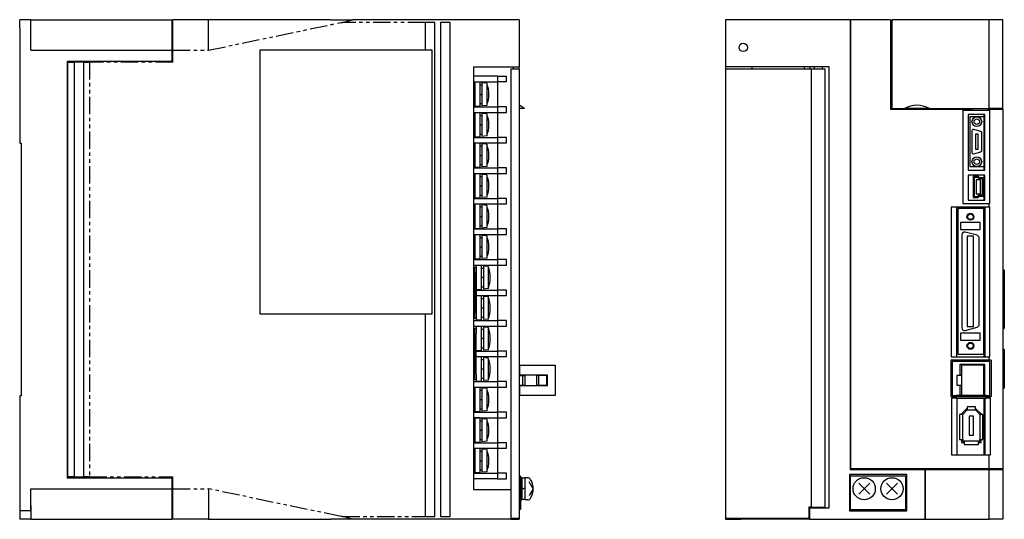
# Model space of a CAD drawing. Extents: x -782 to 6, y -317 to 246.
# Tile 1 of 4: x -782 to -427, y -175 to 5. Entities that reach past the tile are written whole.
import ezdxf

# ---------------------------------------------------------------- set-up
doc = ezdxf.new("R2010")
doc.units = 0
doc.linetypes.add('PHANTOM', pattern=[2.5, 1.25, -0.25, 0.25, -0.25, 0.25, -0.25])
for name, color, linetype in [('OUTLINE', 7, 'CONTINUOUS'), ('PHANTOM', 3, 'PHANTOM'), ('THIN_LINE', 6, 'CONTINUOUS')]:
    doc.layers.add(name, color=color, linetype=linetype)

msp = doc.modelspace()

# ---------------------------------------------------------------- linework, layer by layer
at = {"layer": 'OUTLINE'}
for p, q in [((-781.79, 2), (-781.79, 5)), ((-777.79, 5), (-781.79, 5)), ((-777.79, 5), (-726.79, 5)), ((-777.79, 2), (-777.79, 5)), ((-726.79, 1), (-726.79, 5)), ((-713.79, 5), (-726.59, 5)), ((-726.59, 1), (-726.59, 5)), ((-669.61, 5), (-713.79, 5)), ((-713.79, 1), (-713.79, 5)), ((-669.61, 5), (-661.79, 5)), ((-601.79, 5), (-661.79, 5)), ((-635.69, 4), (-635.69, -6)), ((-632.19, 4), (-635.69, 4)), ((-632.19, -174), (-632.19, 4)), ((-630.19, 4), (-630.19, -174)), ((-626.69, 4), (-630.19, 4)), ((-626.69, -174), (-626.69, 4)), ((-601.79, 5), (-601.79, -12)), ((-482.43, 5), (-527.43, 5)), ((-527.43, 5), (-527.43, -12)), ((-482.23, 5), (-482.43, 5)), ((-482.43, 5), (-482.43, -157)), ((-482.43, 4.8), (-482.23, 4.8)), ((-467.93, 5), (-482.23, 5)), ((-482.23, -156.8), (-482.23, 5)), ((-467.93, 5), (-467.93, -27.2)), ((-432.43, 5), (-467.43, 5)), ((-467.43, 5), (-467.43, -27)), ((-427.43, 5), (-432.43, 5)), ((-432.43, -27), (-432.43, 5)), ((-427.43, -27), (-427.43, 5)), ((-781.79, 2), (-781.79, -39.5)), ((-777.79, -6), (-777.79, 2)), ((-726.59, 3), (-726.79, 3)), ((-726.79, -6), (-726.79, 1)), ((-726.59, -6), (-726.59, 1)), ((-713.79, -6), (-713.79, 1)), ((-777.79, -6), (-726.79, -6)), ((-726.79, -10), (-726.79, -6)), ((-726.59, -6.2), (-726.79, -6.2)), ((-695.19, -6), (-695.19, -101)), ((-633.19, -6), (-695.19, -6)), ((-633.19, -101), (-633.19, -6)), ((-467.43, -3.6), (-467.93, -3.6)), ((-764.74, -10), (-764.74, -160)), ((-764.74, -10), (-726.79, -10)), ((-764.44, -10.3), (-762.19, -10.3)), ((-764.44, -159.7), (-764.44, -10.3)), ((-758.69, -10.3), (-762.19, -10.3)), ((-762.19, -10.3), (-762.19, -159.7)), ((-758.69, -10.3), (-756.69, -10.3)), ((-758.69, -159.7), (-758.69, -10.3)), ((-726.59, -10), (-726.79, -10)), ((-618.29, -12), (-618.29, -164.4)), ((-618.29, -12), (-601.79, -12)), ((-604.79, -12.65), (-601.79, -12.65)), ((-604.79, -12.65), (-604.79, -174.65)), ((-603.79, -12.65), (-603.79, -12)), ((-601.79, -12.65), (-601.79, -12)), ((-601.79, -12.65), (-601.79, -174.65)), ((-527.43, -12), (-527.43, -12.65)), ((-490, -12), (-527.43, -12)), ((-527.43, -12.65), (-496.53, -12.65)), ((-527.43, -12.65), (-527.43, -174.65)), ((-517.93, -12), (-517.93, -12.65)), ((-498.91, -12.65), (-498.91, -12)), ((-496.91, -12.65), (-496.91, -12)), ((-496.53, -12.65), (-496.53, -170.65)), ((-496.53, -12.65), (-493.11, -12.65)), ((-495.43, -12), (-495.43, -12.65)), ((-493.11, -12.65), (-491.53, -12.65)), ((-492.43, -12.65), (-492.43, -12)), ((-491.53, -170.65), (-491.53, -12.65)), ((-490, -170.83), (-490, -12)), ((-609.59, -15.4), (-618.29, -15.4)), ((-618.29, -17.4), (-609.59, -17.4)), ((-615.99, -17.5), (-617.79, -17.5)), ((-617.79, -17.5), (-617.79, -18.4)), ((-615.99, -17.5), (-615.99, -26.3)), ((-609.59, -15.4), (-606.29, -15.4)), ((-609.59, -15.4), (-609.59, -17.4)), ((-609.59, -17.4), (-609.59, -26.4)), ((-606.29, -17.4), (-609.59, -17.4)), ((-606.29, -17.4), (-606.29, -15.4)), ((-617.79, -18.4), (-618.29, -18.4)), ((-617.79, -18.4), (-617.79, -25.4)), ((-615.19, -18.6), (-615.99, -18.6)), ((-613.49, -17.9), (-615.19, -17.75)), ((-615.19, -17.75), (-615.19, -26.05)), ((-613.49, -17.9), (-613.49, -25.9)), ((-615.99, -22.13), (-615.19, -21.67)), ((-617.79, -25.4), (-618.29, -25.4)), ((-618.29, -26.4), (-609.59, -26.4)), ((-617.79, -25.4), (-617.79, -26.3)), ((-615.99, -26.3), (-617.79, -26.3)), ((-615.99, -25.2), (-615.19, -25.2)), ((-613.49, -25.9), (-615.19, -26.05)), ((-606.29, -26.4), (-609.59, -26.4)), ((-609.59, -26.4), (-609.59, -28.4)), ((-606.29, -28.4), (-606.29, -26.4)), ((-599.8, -27), (-601.8, -27)), ((-467.93, -27.2), (-441.83, -27.2)), ((-467.43, -27), (-462.92, -27)), ((-466.31, -27), (-466.31, -27.2)), ((-465.35, -27.2), (-465.35, -27)), ((-453.94, -27), (-462.92, -27)), ((-453.94, -27), (-432.43, -27)), ((-441.83, -27.2), (-438.43, -27.2)), ((-441.83, -27.2), (-441.83, -61.2)), ((-432.13, -27.75), (-441.83, -27.75)), ((-438.43, -27), (-438.43, -27.2)), ((-432.9, -27.2), (-432.9, -27)), ((-432.9, -27.2), (-432.13, -27.2)), ((-427.43, -27), (-432.43, -27)), ((-432.13, -27.2), (-427.43, -27.2)), ((-432.13, -61.2), (-432.13, -27.2)), ((-429.43, -27), (-429.43, -27.2)), ((-428.47, -27.2), (-428.47, -27)), ((-427.43, -27.2), (-427.43, -27)), ((-427.43, -27.2), (-427.43, -156.8)), ((-618.29, -28.4), (-609.59, -28.4)), ((-617.79, -29.4), (-618.29, -29.4)), ((-615.99, -28.5), (-617.79, -28.5)), ((-617.79, -28.5), (-617.79, -29.4)), ((-617.79, -29.4), (-617.79, -36.4)), ((-615.99, -28.5), (-615.99, -37.3)), ((-615.19, -29.6), (-615.99, -29.6)), ((-613.49, -28.9), (-615.19, -28.75)), ((-615.19, -28.75), (-615.19, -37.05)), ((-613.49, -28.9), (-613.49, -36.9)), ((-609.59, -28.4), (-609.59, -37.4)), ((-609.59, -28.4), (-606.29, -28.4)), ((-433.93, -29.2), (-439.93, -29.2)), ((-439.93, -29.2), (-439.93, -49.2)), ((-434.33, -29.95), (-439.33, -29.95)), ((-439.33, -29.95), (-439.33, -47.95)), ((-434.33, -29.2), (-434.33, -49.2)), ((-433.93, -49.2), (-433.93, -29.2)), ((-615.99, -33.13), (-615.19, -32.67)), ((-438.58, -35.05), (-438.58, -42.85)), ((-435.45, -35.24), (-437.95, -34.57)), ((-617.79, -36.4), (-618.29, -36.4)), ((-618.29, -37.4), (-609.59, -37.4)), ((-617.79, -36.4), (-617.79, -37.3)), ((-615.99, -37.3), (-617.79, -37.3)), ((-615.99, -36.2), (-615.19, -36.2)), ((-613.49, -36.9), (-615.19, -37.05)), ((-606.29, -37.4), (-609.59, -37.4)), ((-609.59, -37.4), (-609.59, -39.4)), ((-606.29, -39.4), (-606.29, -37.4)), ((-437.33, -36.2), (-437.33, -41.7)), ((-436.33, -36.2), (-437.33, -36.2)), ((-436.33, -41.7), (-436.33, -36.2)), ((-435.08, -42.18), (-435.08, -35.72)), ((-781.79, -39.5), (-781.29, -39.5)), ((-781.29, -39.5), (-781.29, -130.5)), ((-618.29, -39.4), (-609.59, -39.4)), ((-617.79, -40.4), (-618.29, -40.4)), ((-617.79, -39.5), (-617.79, -40.4)), ((-615.99, -39.5), (-617.79, -39.5)), ((-617.79, -40.4), (-617.79, -47.4)), ((-615.99, -39.5), (-615.99, -48.3)), ((-615.19, -40.6), (-615.99, -40.6)), ((-613.49, -39.9), (-615.19, -39.75)), ((-615.19, -39.75), (-615.19, -48.05)), ((-613.49, -39.9), (-613.49, -47.9)), ((-609.59, -39.4), (-609.59, -48.4)), ((-609.59, -39.4), (-606.29, -39.4)), ((-437.33, -41.7), (-436.33, -41.7)), ((-615.99, -44.13), (-615.19, -43.67)), ((-437.95, -43.33), (-435.45, -42.66)), ((-617.79, -47.4), (-618.29, -47.4)), ((-618.29, -48.4), (-609.59, -48.4)), ((-617.79, -47.4), (-617.79, -48.3)), ((-615.99, -48.3), (-617.79, -48.3)), ((-615.99, -47.2), (-615.19, -47.2)), ((-613.49, -47.9), (-615.19, -48.05)), ((-606.29, -48.4), (-609.59, -48.4)), ((-609.59, -48.4), (-609.59, -50.4)), ((-606.29, -50.4), (-606.29, -48.4)), ((-439.93, -49.2), (-433.93, -49.2)), ((-439.33, -47.95), (-434.33, -47.95)), ((-618.29, -50.4), (-609.59, -50.4)), ((-617.79, -51.4), (-618.29, -51.4)), ((-617.79, -50.5), (-617.79, -51.4)), ((-615.99, -50.5), (-617.79, -50.5)), ((-617.79, -51.4), (-617.79, -58.4)), ((-615.99, -50.5), (-615.99, -59.3)), ((-615.19, -51.6), (-615.99, -51.6)), ((-613.49, -50.9), (-615.19, -50.75)), ((-615.19, -50.75), (-615.19, -59.05)), ((-613.49, -50.9), (-613.49, -58.9)), ((-609.59, -50.4), (-609.59, -59.4)), ((-609.59, -50.4), (-606.29, -50.4)), ((-439.93, -51), (-439.93, -60)), ((-433.93, -51), (-439.93, -51)), ((-438.21, -51.4), (-438.21, -59.1)), ((-436.35, -51.4), (-438.21, -51.4)), ((-437.81, -51.8), (-437.81, -58.7)), ((-436.53, -51.8), (-437.81, -51.8)), ((-437.02, -52.75), (-437.02, -57.75)), ((-435.52, -52.75), (-437.02, -52.75)), ((-436.03, -52.35), (-436.53, -51.8)), ((-435.85, -51.95), (-436.35, -51.4)), ((-434.73, -52.35), (-436.03, -52.35)), ((-434.33, -51.95), (-435.85, -51.95)), ((-435.52, -57.75), (-435.52, -52.75)), ((-434.73, -58.15), (-434.73, -52.35)), ((-434.33, -51), (-434.33, -51.95)), ((-434.33, -58.55), (-434.33, -51.95)), ((-433.93, -60), (-433.93, -51)), ((-615.99, -55.13), (-615.19, -54.67)), ((-617.79, -58.4), (-618.29, -58.4)), ((-618.29, -59.4), (-609.59, -59.4)), ((-617.79, -58.4), (-617.79, -59.3)), ((-615.99, -59.3), (-617.79, -59.3)), ((-615.99, -58.2), (-615.19, -58.2)), ((-613.49, -58.9), (-615.19, -59.05)), ((-606.29, -59.4), (-609.59, -59.4)), ((-609.59, -59.4), (-609.59, -61.4)), ((-606.29, -61.4), (-606.29, -59.4)), ((-439.93, -60), (-433.93, -60)), ((-438.21, -59.1), (-436.35, -59.1)), ((-437.81, -58.7), (-436.53, -58.7)), ((-437.02, -57.75), (-435.52, -57.75)), ((-436.53, -58.7), (-436.03, -58.15)), ((-436.35, -59.1), (-435.85, -58.55)), ((-436.03, -58.15), (-434.73, -58.15)), ((-435.85, -58.55), (-434.33, -58.55)), ((-434.33, -58.55), (-434.33, -60)), ((-618.29, -61.4), (-609.59, -61.4)), ((-617.79, -62.4), (-618.29, -62.4)), ((-615.99, -61.5), (-617.79, -61.5)), ((-617.79, -61.5), (-617.79, -62.4)), ((-617.79, -62.4), (-617.79, -69.4)), ((-615.99, -61.5), (-615.99, -70.3)), ((-615.19, -62.6), (-615.99, -62.6)), ((-613.49, -61.9), (-615.19, -61.75)), ((-615.19, -61.75), (-615.19, -70.05)), ((-613.49, -61.9), (-613.49, -69.9)), ((-609.59, -61.4), (-609.59, -70.4)), ((-609.59, -61.4), (-606.29, -61.4)), ((-446.13, -62.5), (-446.13, -116.5)), ((-432.43, -62.5), (-446.13, -62.5)), ((-444.18, -62.5), (-444.18, -116.5)), ((-434.33, -63.05), (-443.73, -63.05)), ((-443.73, -63.05), (-443.73, -115.45)), ((-441.83, -61.2), (-432.43, -61.2)), ((-434.33, -62.5), (-434.33, -63.05)), ((-434.33, -115.45), (-434.33, -63.05)), ((-433.88, -116.5), (-433.88, -62.5)), ((-432.43, -61.2), (-432.13, -61.2)), ((-432.43, -62.5), (-432.43, -61.2)), ((-432.13, -62.5), (-432.43, -62.5)), ((-432.13, -116.5), (-432.13, -62.5)), ((-615.99, -66.13), (-615.19, -65.67)), ((-617.79, -69.4), (-618.29, -69.4)), ((-618.29, -70.4), (-609.59, -70.4)), ((-617.79, -69.4), (-617.79, -70.3)), ((-615.99, -70.3), (-617.79, -70.3)), ((-615.99, -69.2), (-615.19, -69.2)), ((-613.49, -69.9), (-615.19, -70.05)), ((-606.29, -70.4), (-609.59, -70.4)), ((-609.59, -70.4), (-609.59, -72.4)), ((-606.29, -72.4), (-606.29, -70.4)), ((-435.58, -68.05), (-442.68, -68.05)), ((-442.68, -68.05), (-442.68, -70.55)), ((-442.68, -70.55), (-435.58, -70.55)), ((-435.58, -70.55), (-435.58, -68.05)), ((-618.29, -72.4), (-609.59, -72.4)), ((-617.79, -73.4), (-618.29, -73.4)), ((-615.99, -72.5), (-617.79, -72.5)), ((-617.79, -72.5), (-617.79, -73.4)), ((-617.79, -73.4), (-617.79, -80.4)), ((-615.99, -72.5), (-615.99, -81.3)), ((-615.19, -73.6), (-615.99, -73.6)), ((-613.49, -72.9), (-615.19, -72.75)), ((-615.19, -72.75), (-615.19, -81.05)), ((-613.49, -72.9), (-613.49, -80.9)), ((-609.59, -72.4), (-609.59, -81.4)), ((-609.59, -72.4), (-606.29, -72.4)), ((-442.28, -72.5), (-442.28, -106)), ((-436.72, -72.69), (-441.02, -71.54)), ((-440.28, -73), (-440.28, -105.5)), ((-437.98, -73), (-440.28, -73)), ((-437.98, -105.5), (-437.98, -73)), ((-435.98, -104.84), (-435.98, -73.66)), ((-615.99, -77.13), (-615.19, -76.67)), ((-617.79, -80.4), (-618.29, -80.4)), ((-618.29, -81.4), (-609.59, -81.4)), ((-617.79, -80.4), (-617.79, -81.3)), ((-615.99, -81.3), (-617.79, -81.3)), ((-615.99, -80.2), (-615.19, -80.2)), ((-613.49, -80.9), (-615.19, -81.05)), ((-606.29, -81.4), (-609.59, -81.4)), ((-609.59, -81.4), (-609.59, -83.4)), ((-606.29, -83.4), (-606.29, -81.4)), ((-618.29, -83.4), (-609.59, -83.4)), ((-617.79, -84.4), (-618.29, -84.4)), ((-617.79, -86.1), (-617.79, -84.1)), ((-617.79, -84.1), (-617.29, -84.1)), ((-615.49, -83.5), (-617.29, -83.5)), ((-617.29, -83.5), (-617.29, -84.1)), ((-617.29, -84.1), (-617.29, -86.1)), ((-615.49, -83.5), (-615.49, -92.3)), ((-614.69, -84.6), (-615.49, -84.6)), ((-612.99, -83.9), (-614.69, -83.75)), ((-614.69, -83.75), (-614.69, -92.05)), ((-612.99, -83.9), (-612.99, -91.9)), ((-609.59, -83.4), (-609.59, -92.4)), ((-609.59, -83.4), (-606.29, -83.4)), ((-427.43, -85.15), (-426.93, -85.15)), ((-426.93, -85.15), (-426.93, -106.25)), ((-617.79, -86.1), (-617.79, -100.7)), ((-617.29, -86.1), (-617.29, -100.7)), ((-615.49, -88.13), (-614.69, -87.67)), ((-617.79, -91.4), (-618.29, -91.4)), ((-615.49, -91.2), (-614.69, -91.2)), ((-612.99, -91.9), (-614.69, -92.05)), ((-618.29, -92.4), (-617.79, -92.4)), ((-618.29, -94.4), (-617.79, -94.4)), ((-617.79, -95.4), (-618.29, -95.4)), ((-615.49, -92.3), (-617.29, -92.3)), ((-617.29, -92.4), (-609.59, -92.4)), ((-617.29, -94.4), (-609.59, -94.4)), ((-615.49, -94.5), (-617.29, -94.5)), ((-615.49, -94.5), (-615.49, -103.3)), ((-614.69, -95.6), (-615.49, -95.6)), ((-612.99, -94.9), (-614.69, -94.75)), ((-614.69, -94.75), (-614.69, -103.05)), ((-612.99, -94.9), (-612.99, -102.9)), ((-606.29, -92.4), (-609.59, -92.4)), ((-609.59, -92.4), (-609.59, -94.4)), ((-609.59, -94.4), (-609.59, -103.4)), ((-609.59, -94.4), (-606.29, -94.4)), ((-606.29, -94.4), (-606.29, -92.4)), ((-615.49, -99.13), (-614.69, -98.67)), ((-695.19, -101), (-633.19, -101)), ((-635.69, -101), (-635.69, -174)), ((-617.79, -102.4), (-618.29, -102.4)), ((-617.79, -102.7), (-617.79, -100.7)), ((-617.29, -102.7), (-617.79, -102.7)), ((-617.29, -100.7), (-617.29, -102.7)), ((-617.29, -102.7), (-617.29, -103.3)), ((-615.49, -102.2), (-614.69, -102.2)), ((-612.99, -102.9), (-614.69, -103.05)), ((-618.29, -103.4), (-609.59, -103.4)), ((-618.29, -105.4), (-609.59, -105.4)), ((-617.79, -106.4), (-618.29, -106.4)), ((-617.79, -108.1), (-617.79, -106.1)), ((-617.79, -106.1), (-617.29, -106.1)), ((-615.49, -103.3), (-617.29, -103.3)), ((-617.29, -105.5), (-617.29, -106.1)), ((-615.49, -105.5), (-617.29, -105.5)), ((-617.29, -106.1), (-617.29, -108.1)), ((-615.49, -105.5), (-615.49, -114.3)), ((-612.99, -105.9), (-614.69, -105.75)), ((-614.69, -105.75), (-614.69, -114.05)), ((-612.99, -105.9), (-612.99, -113.9)), ((-606.29, -103.4), (-609.59, -103.4)), ((-609.59, -103.4), (-609.59, -105.4)), ((-609.59, -105.4), (-609.59, -114.4)), ((-609.59, -105.4), (-606.29, -105.4)), ((-606.29, -105.4), (-606.29, -103.4)), ((-441.02, -106.96), (-436.72, -105.81)), ((-440.28, -105.5), (-437.98, -105.5)), ((-427.43, -106.25), (-426.93, -106.25)), ((-617.79, -122.7), (-617.79, -108.1)), ((-617.29, -122.7), (-617.29, -108.1)), ((-614.69, -106.6), (-615.49, -106.6)), ((-615.49, -110.13), (-614.69, -109.67)), ((-442.68, -107.95), (-442.68, -110.45)), ((-435.58, -107.95), (-442.68, -107.95)), ((-435.58, -110.45), (-435.58, -107.95)), ((-617.79, -113.4), (-618.29, -113.4)), ((-615.49, -113.2), (-614.69, -113.2)), ((-442.68, -110.45), (-435.58, -110.45)), ((-618.29, -114.4), (-617.79, -114.4)), ((-618.29, -116.4), (-617.79, -116.4)), ((-615.49, -114.3), (-617.29, -114.3)), ((-617.29, -114.4), (-609.59, -114.4)), ((-617.29, -116.4), (-609.59, -116.4)), ((-615.49, -116.5), (-617.29, -116.5)), ((-615.49, -116.5), (-615.49, -125.3)), ((-612.99, -113.9), (-614.69, -114.05)), ((-612.99, -116.9), (-614.69, -116.75)), ((-614.69, -116.75), (-614.69, -125.05)), ((-612.99, -116.9), (-612.99, -124.9)), ((-606.29, -114.4), (-609.59, -114.4)), ((-609.59, -114.4), (-609.59, -116.4)), ((-609.59, -116.4), (-609.59, -125.4)), ((-609.59, -116.4), (-606.29, -116.4)), ((-606.29, -116.4), (-606.29, -114.4)), ((-446.13, -116.5), (-432.43, -116.5)), ((-443.73, -115.45), (-434.33, -115.45)), ((-434.33, -115.45), (-434.33, -116.5)), ((-432.43, -116.5), (-432.13, -116.5)), ((-432.43, -117.65), (-432.43, -116.5)), ((-427.43, -113.75), (-426.93, -113.75)), ((-426.93, -113.75), (-426.93, -127.75)), ((-617.79, -117.4), (-618.29, -117.4)), ((-614.69, -117.6), (-615.49, -117.6)), ((-601.59, -119.44), (-588.79, -119.44)), ((-601.59, -123.08), (-601.59, -119.44)), ((-588.79, -119.44), (-588.79, -130.43)), ((-446.21, -117.65), (-446.21, -130.75)), ((-432.43, -117.65), (-446.21, -117.65)), ((-445.71, -118.15), (-445.71, -130.42)), ((-432.11, -118.15), (-445.71, -118.15)), ((-433.92, -119.17), (-442.92, -119.17)), ((-442.92, -119.17), (-442.92, -123.19)), ((-442.39, -119.44), (-442.39, -130.43)), ((-434.39, -119.44), (-442.39, -119.44)), ((-434.39, -119.44), (-434.39, -130.43)), ((-434.33, -119.17), (-434.33, -130.42)), ((-433.92, -130.42), (-433.92, -119.17)), ((-431.68, -117.65), (-432.43, -117.65)), ((-432.11, -130.42), (-432.11, -118.15)), ((-431.68, -117.65), (-431.68, -130.75)), ((-617.79, -124.7), (-617.79, -122.7)), ((-617.29, -122.7), (-617.29, -124.7)), ((-615.49, -121.13), (-614.69, -120.67)), ((-615.49, -124.2), (-614.69, -124.2)), ((-601.79, -121.28), (-601.59, -121.28)), ((-601.79, -123.19), (-600.59, -123.19)), ((-591.59, -123.08), (-601.59, -123.08)), ((-601.59, -123.08), (-601.59, -123.19)), ((-600.59, -123.19), (-599.79, -123.19)), ((-600.59, -123.19), (-600.59, -126.69)), ((-599.79, -123.19), (-599.79, -126.69)), ((-594.79, -123.19), (-595.59, -123.19)), ((-595.59, -123.19), (-595.59, -126.69)), ((-591.89, -123.19), (-594.79, -123.19)), ((-594.79, -123.19), (-594.79, -126.69)), ((-591.59, -123.19), (-591.89, -123.19)), ((-591.89, -123.19), (-591.89, -126.69)), ((-591.59, -126.78), (-591.59, -123.08)), ((-442.39, -123.19), (-443.99, -123.19)), ((-443.99, -123.19), (-443.99, -126.69)), ((-617.79, -124.4), (-618.29, -124.4)), ((-618.29, -125.4), (-609.59, -125.4)), ((-618.29, -127.4), (-609.59, -127.4)), ((-617.29, -124.7), (-617.79, -124.7)), ((-617.79, -127.5), (-617.79, -128.4)), ((-615.99, -127.5), (-617.79, -127.5)), ((-617.29, -124.7), (-617.29, -125.3)), ((-615.49, -125.3), (-617.29, -125.3)), ((-615.99, -127.5), (-615.99, -136.3)), ((-613.49, -127.9), (-615.19, -127.75)), ((-615.19, -127.75), (-615.19, -136.05)), ((-612.99, -124.9), (-614.69, -125.05)), ((-606.29, -125.4), (-609.59, -125.4)), ((-609.59, -125.4), (-609.59, -127.4)), ((-609.59, -127.4), (-609.59, -136.4)), ((-609.59, -127.4), (-606.29, -127.4)), ((-606.29, -127.4), (-606.29, -125.4)), ((-601.79, -126.69), (-600.59, -126.69)), ((-601.79, -127.58), (-601.59, -127.58)), ((-601.59, -126.69), (-601.59, -126.78)), ((-601.59, -130.43), (-601.59, -126.78)), ((-601.59, -126.78), (-591.59, -126.78)), ((-600.59, -126.69), (-599.79, -126.69)), ((-595.59, -126.69), (-594.79, -126.69)), ((-594.79, -126.69), (-591.89, -126.69)), ((-591.89, -126.69), (-591.59, -126.69)), ((-443.99, -126.69), (-442.39, -126.69)), ((-442.92, -126.69), (-442.92, -130.42)), ((-427.43, -127.75), (-426.93, -127.75)), ((-781.79, -130.5), (-781.79, -172)), ((-781.29, -130.5), (-781.79, -130.5)), ((-617.79, -128.4), (-618.29, -128.4)), ((-617.79, -128.4), (-617.79, -135.4)), ((-615.19, -128.6), (-615.99, -128.6)), ((-613.49, -127.9), (-613.49, -135.9)), ((-601.79, -128.58), (-601.59, -128.58)), ((-588.79, -130.43), (-601.59, -130.43)), ((-446.21, -130.75), (-444.23, -130.75)), ((-445.71, -130.42), (-444.23, -130.42)), ((-442.39, -130.42), (-444.23, -130.42)), ((-444.23, -130.42), (-444.23, -130.75)), ((-444.23, -130.75), (-444.23, -131.4)), ((-444.23, -130.75), (-433.47, -130.75)), ((-434.39, -130.43), (-442.39, -130.43)), ((-433.47, -130.42), (-434.39, -130.42)), ((-433.47, -130.75), (-433.47, -130.42)), ((-433.47, -130.42), (-432.11, -130.42)), ((-433.47, -131.4), (-433.47, -130.75)), ((-433.47, -130.75), (-432.43, -130.75)), ((-432.43, -131.4), (-432.43, -130.75)), ((-432.43, -130.75), (-431.68, -130.75)), ((-615.99, -132.13), (-615.19, -131.67)), ((-445.93, -131.4), (-445.93, -151.75)), ((-444.23, -131.4), (-445.93, -131.4)), ((-444.23, -131.4), (-433.47, -131.4)), ((-444.01, -131.4), (-444.01, -151.75)), ((-440.33, -134.5), (-440.33, -135.6)), ((-437.33, -134.5), (-440.33, -134.5)), ((-437.33, -135.6), (-437.33, -134.5)), ((-434.33, -131.4), (-434.33, -151.75)), ((-433.87, -151.75), (-433.87, -131.4)), ((-432.43, -131.4), (-433.47, -131.4)), ((-431.96, -131.4), (-432.43, -131.4)), ((-431.96, -151.75), (-431.96, -131.4)), ((-617.79, -135.4), (-618.29, -135.4)), ((-618.29, -136.4), (-609.59, -136.4)), ((-617.79, -135.4), (-617.79, -136.3)), ((-615.99, -136.3), (-617.79, -136.3)), ((-615.99, -135.2), (-615.19, -135.2)), ((-613.49, -135.9), (-615.19, -136.05)), ((-606.29, -136.4), (-609.59, -136.4)), ((-609.59, -136.4), (-609.59, -138.4)), ((-606.29, -138.4), (-606.29, -136.4)), ((-441.93, -137.2), (-443.03, -137.2)), ((-443.03, -137.2), (-443.03, -146.2)), ((-440.5, -135.2), (-442.33, -137.03)), ((-442.33, -137.03), (-442.33, -137.2)), ((-440.33, -135.6), (-441.93, -137.2)), ((-441.93, -146.2), (-441.93, -137.2)), ((-440.33, -135.2), (-440.5, -135.2)), ((-440.33, -135.6), (-437.33, -135.6)), ((-439.58, -137.8), (-439.58, -144.7)), ((-438.08, -137.8), (-439.58, -137.8)), ((-438.08, -144.7), (-438.08, -137.8)), ((-437.16, -135.2), (-437.33, -135.2)), ((-435.73, -137.2), (-437.33, -135.6)), ((-435.33, -137.03), (-437.16, -135.2)), ((-434.63, -137.2), (-435.73, -137.2)), ((-435.73, -137.2), (-435.73, -146.2)), ((-435.33, -137.2), (-435.33, -137.03)), ((-434.63, -146.2), (-434.63, -137.2)), ((-618.29, -138.4), (-609.59, -138.4)), ((-617.79, -139.4), (-618.29, -139.4)), ((-615.99, -138.5), (-617.79, -138.5)), ((-617.79, -138.5), (-617.79, -139.4)), ((-617.79, -139.4), (-617.79, -146.4)), ((-615.99, -138.5), (-615.99, -147.3)), ((-615.19, -139.6), (-615.99, -139.6)), ((-613.49, -138.9), (-615.19, -138.75)), ((-615.19, -138.75), (-615.19, -147.05)), ((-613.49, -138.9), (-613.49, -146.9)), ((-609.59, -138.4), (-609.59, -147.4)), ((-609.59, -138.4), (-606.29, -138.4)), ((-615.99, -143.13), (-615.19, -142.67)), ((-439.58, -144.7), (-438.08, -144.7)), ((-617.79, -146.4), (-618.29, -146.4)), ((-618.29, -147.4), (-609.59, -147.4)), ((-617.79, -146.4), (-617.79, -147.3)), ((-615.99, -147.3), (-617.79, -147.3)), ((-615.99, -146.2), (-615.19, -146.2)), ((-613.49, -146.9), (-615.19, -147.05)), ((-606.29, -147.4), (-609.59, -147.4)), ((-609.59, -147.4), (-609.59, -149.4)), ((-606.29, -149.4), (-606.29, -147.4)), ((-443.03, -146.2), (-441.93, -146.2)), ((-442.33, -146.2), (-442.33, -147.3)), ((-442.33, -147.3), (-441.43, -147.3)), ((-441.93, -146.2), (-441.93, -146.9)), ((-441.93, -146.9), (-441.43, -146.9)), ((-441.43, -146.9), (-441.43, -148)), ((-436.23, -146.9), (-441.43, -146.9)), ((-441.43, -148), (-436.23, -148)), ((-436.23, -146.9), (-435.73, -146.9)), ((-436.23, -148), (-436.23, -146.9)), ((-436.23, -147.3), (-435.33, -147.3)), ((-435.73, -146.9), (-435.73, -146.2)), ((-435.73, -146.2), (-434.63, -146.2)), ((-435.33, -147.3), (-435.33, -146.2)), ((-618.29, -149.4), (-609.59, -149.4)), ((-617.79, -150.4), (-618.29, -150.4)), ((-617.79, -149.5), (-617.79, -150.4)), ((-615.99, -149.5), (-617.79, -149.5)), ((-617.79, -150.4), (-617.79, -157.4)), ((-615.99, -149.5), (-615.99, -158.3)), ((-615.19, -150.6), (-615.99, -150.6)), ((-613.49, -149.9), (-615.19, -149.75)), ((-615.19, -149.75), (-615.19, -158.05)), ((-613.49, -149.9), (-613.49, -157.9)), ((-609.59, -149.4), (-609.59, -158.4)), ((-609.59, -149.4), (-606.29, -149.4)), ((-445.93, -151.75), (-432.43, -151.75)), ((-432.43, -151.75), (-431.96, -151.75)), ((-432.43, -156.8), (-432.43, -151.75)), ((-615.99, -154.13), (-615.19, -153.67)), ((-617.79, -157.4), (-618.29, -157.4)), ((-618.29, -158.4), (-609.59, -158.4)), ((-617.79, -157.4), (-617.79, -158.3)), ((-615.99, -158.3), (-617.79, -158.3)), ((-615.99, -157.2), (-615.19, -157.2)), ((-613.49, -157.9), (-615.19, -158.05)), ((-606.29, -158.4), (-609.59, -158.4)), ((-609.59, -158.4), (-609.59, -160.4)), ((-606.29, -160.4), (-606.29, -158.4)), ((-601.29, -159.5), (-601.79, -159.5)), ((-601.29, -159.5), (-601.29, -171.5)), ((-482.78, -158.9), (-482.78, -171.9)), ((-462.08, -158.9), (-482.78, -158.9)), ((-482.43, -157), (-455.63, -157)), ((-462.43, -159.5), (-482.43, -159.5)), ((-482.43, -159.5), (-482.43, -171.5)), ((-432.43, -156.8), (-482.23, -156.8)), ((-462.43, -171.5), (-462.43, -159.5)), ((-462.08, -171.9), (-462.08, -158.9)), ((-455.63, -157), (-455.63, -175)), ((-455.43, -157), (-432.43, -157)), ((-455.43, -157), (-455.43, -175)), ((-432.47, -157), (-432.47, -156.8)), ((-427.43, -156.8), (-432.43, -156.8)), ((-432.43, -157), (-427.43, -157)), ((-432.43, -175), (-432.43, -157)), ((-427.63, -157), (-427.63, -156.8)), ((-427.43, -157), (-427.43, -156.8)), ((-427.43, -157), (-427.43, -175)), ((-764.74, -160), (-726.79, -160)), ((-762.19, -159.7), (-764.44, -159.7)), ((-762.19, -159.7), (-758.69, -159.7)), ((-756.69, -159.7), (-758.69, -159.7)), ((-726.79, -160), (-726.59, -160)), ((-726.79, -164), (-726.79, -160)), ((-609.59, -160.4), (-618.29, -160.4)), ((-609.59, -160.4), (-606.29, -160.4)), ((-600.79, -160), (-601.29, -160)), ((-600.79, -160), (-600.79, -168)), ((-599.79, -160.2), (-600.79, -160.2)), ((-599.79, -160), (-599.79, -168)), ((-598.75, -160), (-599.79, -160)), ((-596.69, -164), (-598.17, -161.53)), ((-475.45, -162.02), (-479.41, -165.98)), ((-475.45, -165.98), (-479.41, -162.02)), ((-465.45, -162.02), (-469.41, -165.98)), ((-465.45, -165.98), (-469.41, -162.02)), ((-777.79, -172), (-777.79, -164)), ((-777.79, -164), (-726.79, -164)), ((-726.59, -163.8), (-726.79, -163.8)), ((-726.79, -171), (-726.79, -164)), ((-726.59, -171), (-726.59, -164)), ((-713.79, -164), (-713.79, -171)), ((-604.79, -164.4), (-618.29, -164.4)), ((-604.79, -164.4), (-604.79, -175)), ((-600.79, -164.29), (-599.79, -163.71)), ((-596.69, -164), (-598.17, -166.47)), ((-777.79, -170), (-777.79, -175)), ((-601.29, -168), (-600.79, -168)), ((-600.79, -167.8), (-599.79, -167.8)), ((-598.75, -168), (-599.79, -168)), ((-781.79, -172), (-781.79, -175)), ((-777.79, -172), (-781.79, -172)), ((-726.79, -175), (-726.79, -171)), ((-726.59, -173), (-726.79, -173)), ((-726.59, -175), (-726.59, -171)), ((-713.79, -171), (-713.79, -175)), ((-601.29, -171.5), (-601.79, -171.5)), ((-497.43, -170.65), (-497.43, -174.65)), ((-496.53, -170.65), (-497.43, -170.65)), ((-497.09, -170.83), (-497.09, -175)), ((-497.09, -170.83), (-493.93, -170.83)), ((-496.91, -170.83), (-496.91, -170.65)), ((-496.53, -170.65), (-493.11, -170.65)), ((-495.43, -170.65), (-495.43, -170.83)), ((-493.93, -170.83), (-490, -170.83)), ((-493.11, -170.65), (-491.53, -170.65)), ((-492.43, -170.83), (-492.43, -170.65)), ((-482.78, -171.9), (-462.08, -171.9)), ((-482.43, -171.5), (-462.43, -171.5)), ((-777.79, -175), (-781.79, -175)), ((-777.79, -175), (-726.79, -175)), ((-726.59, -173.9), (-726.79, -173.9)), ((-713.79, -175), (-726.59, -175)), ((-713.79, -175), (-669.61, -175)), ((-661.79, -175), (-669.61, -175)), ((-604.79, -175), (-661.79, -175)), ((-635.69, -174), (-632.19, -174)), ((-630.19, -174), (-626.69, -174)), ((-604.79, -174.65), (-601.79, -174.65)), ((-604.79, -175), (-603.79, -175)), ((-603.79, -174.65), (-603.79, -175)), ((-603.79, -175), (-601.79, -175)), ((-601.79, -174.65), (-601.79, -175)), ((-527.43, -174.65), (-497.43, -174.65)), ((-527.43, -174.65), (-527.43, -175)), ((-527.43, -175), (-521.93, -175)), ((-521.93, -174.65), (-521.93, -175)), ((-497.09, -175), (-521.93, -175)), ((-497.09, -175), (-493.93, -175)), ((-493.93, -175), (-455.63, -175)), ((-455.63, -174.8), (-455.43, -174.8)), ((-455.43, -175), (-432.43, -175)), ((-427.43, -175), (-432.43, -175))]:
    msp.add_line(p, q, dxfattribs=at)
for centre, radius in [((-521.03, -5), 1.5), ((-436.83, -31.75), 1.75), ((-436.83, -31.75), 1), ((-436.83, -46.15), 1.75), ((-436.83, -46.15), 1), ((-439.13, -66), 1), ((-439.13, -112.5), 1), ((-477.43, -164), 4), ((-467.43, -164), 4)]:
    msp.add_circle(centre, radius, dxfattribs=at)
for centre, radius, start, end in [((-676.9, 53.27), 50.58, 283.0545, 287.3725), ((-623.1, -21.9), 10.41, 337.3871, 22.6129), ((-605.85, -35.15), 10.15, 53.4069, 66.475), ((-458.43, -35.15), 9.3, 61.1243, 118.8757), ((-458.43, -35.15), 9.3, 61.1243, 118.8757), ((-623.1, -32.9), 10.41, 337.3871, 22.6129), ((-438.08, -35.05), 0.5, 75, 180), ((-435.58, -35.72), 0.5, 0, 75), ((-623.1, -43.9), 10.41, 337.3871, 22.6129), ((-435.58, -42.18), 0.5, 285, 0), ((-438.08, -42.85), 0.5, 180, 285), ((-623.1, -54.9), 10.41, 337.3871, 22.6129), ((-623.1, -65.9), 10.41, 337.3871, 22.6129), ((-623.1, -76.9), 10.41, 337.3871, 22.6129), ((-441.28, -72.5), 1, 75, 180), ((-436.98, -73.66), 1, 0, 75), ((-622.6, -87.9), 10.41, 337.3871, 22.6129), ((-622.6, -98.9), 10.41, 337.3871, 22.6129), ((-622.6, -109.9), 10.41, 337.3871, 22.6129), ((-441.28, -106), 1, 180, 285), ((-436.98, -104.84), 1, 285, 0), ((-622.6, -120.9), 10.41, 337.3871, 22.6129), ((-623.1, -131.9), 10.41, 337.3871, 22.6129), ((-623.1, -142.9), 10.41, 337.3871, 22.6129), ((-623.1, -153.9), 10.41, 337.3871, 22.6129), ((-598.75, -161.3), 1.3, 31.2807, 90), ((-603.19, -164), 6.5, 328.7193, 31.2807), ((-598.75, -166.7), 1.3, 270, 328.7193), ((-694.61, -288.41), 118.06, 73.8618, 75.7112)]:
    msp.add_arc(centre, radius, start, end, dxfattribs=at)
at = {"layer": 'PHANTOM', "ltscale": 5}
for p, q in [((-713.79, -6), (-665.92, 4)), ((-665.92, 4), (-665.47, 4)), ((-635.69, 4), (-665.47, 4)), ((-726.59, -6), (-713.79, -6)), ((-726.59, -6), (-726.59, -6.2)), ((-726.59, -10), (-726.59, -6.2)), ((-726.59, -10.3), (-756.69, -10.3)), ((-756.69, -10.3), (-756.69, -159.7)), ((-726.59, -10.3), (-726.59, -10)), ((-756.69, -159.7), (-726.59, -159.7)), ((-726.59, -160), (-726.59, -159.7)), ((-726.59, -163.8), (-726.59, -160)), ((-726.59, -163.8), (-726.59, -164)), ((-726.59, -164), (-713.79, -164)), ((-665.92, -174), (-713.79, -164)), ((-665.47, -174), (-665.92, -174)), ((-665.47, -174), (-635.69, -174))]:
    msp.add_line(p, q, dxfattribs=at)
at = {"layer": 'THIN_LINE'}
for centre in [(-439.13, -66), (-439.13, -112.5)]:
    msp.add_circle(centre, 1.25, dxfattribs=at)

doc.saveas('drawing.dxf')
